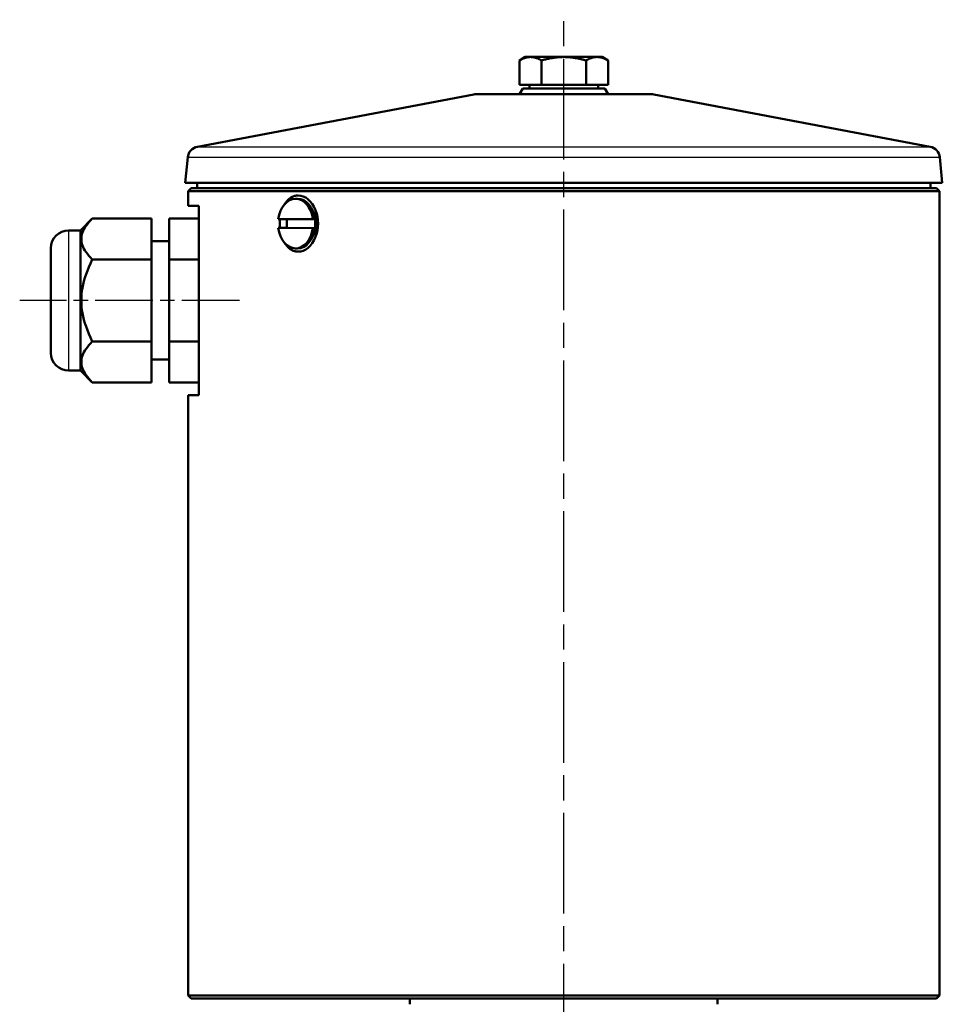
# Model space of a CAD drawing. Header units: millimetres. Extents: x 73 to 513, y 153 to 717.
# Tile 6 of 7: x 119 to 275, y 549 to 715. Entities that reach past the tile are written whole.
import ezdxf

# ---------------------------------------------------------------- set-up
doc = ezdxf.new("R2010")
doc.units = ezdxf.units.MM
doc.header["$LTSCALE"] = 3
doc.linetypes.add('CHAIN', pattern=[0.3543, 0.2362, -0.0295, 0.0591, -0.0295])
for name, color, linetype, lineweight in [('Mittellinie(DIN)', 4, 'CHAIN', 25), ('Sichtbare Kanten(DIN)', 7, 'Continuous', 50), ('Sichtbare tangentiale Kanten(DIN)', 3, 'Continuous', 25)]:
    doc.layers.add(name, color=color, linetype=linetype, lineweight=lineweight)

msp = doc.modelspace()

# ---------------------------------------------------------------- linework, layer by layer
at = {"layer": 'Mittellinie(DIN)', "linetype": 'CHAIN', "ltscale": 23.990969}
msp.add_line((211.19, 359.91), (211.19, 715.03), dxfattribs=at)
at = {"layer": 'Mittellinie(DIN)', "linetype": 'CHAIN', "ltscale": 13.765463}
msp.add_line((156.38, 667.56), (119.22, 667.56), dxfattribs=at)
at = {"layer": 'Sichtbare Kanten(DIN)'}
for p, q in [((204.69, 708.72), (203.69, 708.14)), ((203.69, 704.02), (203.69, 708.14)), ((205.57, 708.72), (204.69, 708.72)), ((211.19, 708.72), (205.57, 708.72)), ((207.44, 704.02), (207.44, 708.14)), ((216.82, 708.72), (211.19, 708.72)), ((214.95, 704.02), (214.95, 708.14)), ((217.69, 708.72), (216.82, 708.72)), ((217.69, 708.72), (218.7, 708.14)), ((218.7, 704.02), (218.7, 708.14)), ((207.44, 704.02), (203.69, 704.02)), ((204.27, 703.42), (203.69, 702.42)), ((204.27, 703.42), (218.12, 703.42)), ((205.38, 704.02), (205.38, 703.42)), ((214.95, 704.02), (207.44, 704.02)), ((218.7, 704.02), (214.95, 704.02)), ((217.01, 704.02), (217.01, 703.42)), ((218.12, 703.42), (218.69, 702.42)), ((196, 702.38), (149.25, 693.54)), ((196.37, 702.42), (226.02, 702.42)), ((226.39, 702.38), (273.14, 693.54)), ((147.63, 691.77), (147.21, 687.42)), ((274.76, 691.77), (275.18, 687.42)), ((147.21, 687.42), (275.18, 687.42)), ((148.19, 686.56), (147.69, 686.06)), ((274.69, 686.06), (147.69, 686.06)), ((147.69, 683.56), (147.69, 686.06)), ((148.19, 686.56), (274.19, 686.56)), ((149.19, 687.42), (149.19, 686.56)), ((273.19, 687.42), (273.19, 686.56)), ((274.19, 686.56), (274.69, 686.06)), ((274.69, 550.06), (274.69, 686.06)), ((165.85, 684.76), (166.2, 684.76)), ((149.49, 683.56), (147.69, 683.56)), ((149.49, 683.56), (149.49, 651.56)), ((129.49, 679.41), (131.49, 681.41)), ((141.49, 681.41), (131.49, 681.41)), ((141.49, 674.49), (141.49, 681.41)), ((149.49, 681.41), (144.49, 681.41)), ((144.49, 681.41), (144.49, 674.49)), ((162.93, 681.32), (168.77, 681.3)), ((168.77, 681.3), (169.12, 681.3)), ((129.49, 679.41), (127.49, 679.41)), ((129.49, 679.41), (129.49, 655.7)), ((162.93, 679.81), (163.28, 679.81)), ((168.77, 679.79), (162.93, 679.81)), ((163.28, 679.81), (164.42, 679.81)), ((164.42, 679.81), (169.11, 679.79)), ((169.12, 679.79), (168.77, 679.79)), ((144.49, 677.56), (141.49, 677.56)), ((124.49, 658.7), (124.49, 676.41)), ((165.85, 676.36), (166.2, 676.36)), ((141.49, 674.49), (131.49, 674.49)), ((141.49, 660.63), (141.49, 674.49)), ((149.49, 674.49), (144.49, 674.49)), ((144.49, 674.49), (144.49, 660.63)), ((141.49, 660.63), (131.49, 660.63)), ((141.49, 653.7), (141.49, 660.63)), ((149.49, 660.63), (144.49, 660.63)), ((144.49, 660.63), (144.49, 653.7)), ((144.49, 657.56), (141.49, 657.56)), ((129.49, 655.7), (127.49, 655.7)), ((129.49, 655.7), (131.49, 653.7)), ((141.49, 653.7), (131.49, 653.7)), ((149.49, 653.7), (144.49, 653.7)), ((147.69, 651.56), (149.49, 651.56)), ((147.69, 550.06), (147.69, 651.56)), ((147.69, 550.06), (274.69, 550.06)), ((148.19, 549.56), (147.69, 550.06)), ((274.19, 549.56), (148.19, 549.56)), ((185.19, 549.56), (185.19, 548.56)), ((237.19, 549.56), (237.19, 548.56)), ((274.19, 549.56), (274.69, 550.06))]:
    msp.add_line(p, q, dxfattribs=at)
at = {"layer": 'Sichtbare Kanten(DIN)', "flags": 128}
for points in [[(205.57, 708.72), (205.49, 708.72), (205.42, 708.71), (205.34, 708.71), (205.27, 708.7), (205.19, 708.69), (205.12, 708.68), (205.04, 708.67), (204.97, 708.65), (204.89, 708.64), (204.81, 708.62), (204.74, 708.6), (204.66, 708.58), (204.58, 708.55), (204.51, 708.52), (204.43, 708.5), (204.35, 708.46), (204.27, 708.43), (204.19, 708.4), (204.11, 708.36), (204.03, 708.32), (203.94, 708.28), (203.86, 708.23), (203.78, 708.19), (203.69, 708.14)], [(207.44, 708.14), (207.36, 708.19), (207.27, 708.23), (207.19, 708.28), (207.1, 708.32), (207.02, 708.36), (206.94, 708.4), (206.86, 708.43), (206.78, 708.46), (206.7, 708.5), (206.62, 708.52), (206.55, 708.55), (206.47, 708.58), (206.39, 708.6), (206.32, 708.62), (206.24, 708.64), (206.17, 708.65), (206.09, 708.67), (206.02, 708.68), (205.94, 708.69), (205.87, 708.7), (205.79, 708.71), (205.72, 708.71), (205.64, 708.72), (205.57, 708.72)], [(211.19, 708.72), (211.04, 708.72), (210.89, 708.71), (210.74, 708.71), (210.59, 708.7), (210.44, 708.69), (210.29, 708.68), (210.14, 708.67), (209.99, 708.65), (209.84, 708.64), (209.69, 708.62), (209.54, 708.6), (209.39, 708.58), (209.23, 708.55), (209.08, 708.52), (208.92, 708.5), (208.76, 708.46), (208.61, 708.43), (208.44, 708.4), (208.28, 708.36), (208.12, 708.32), (207.95, 708.28), (207.78, 708.23), (207.61, 708.19), (207.44, 708.14)], [(214.95, 708.14), (214.77, 708.19), (214.6, 708.23), (214.44, 708.28), (214.27, 708.32), (214.11, 708.36), (213.94, 708.4), (213.78, 708.43), (213.62, 708.46), (213.47, 708.5), (213.31, 708.52), (213.16, 708.55), (213, 708.58), (212.85, 708.6), (212.7, 708.62), (212.55, 708.64), (212.39, 708.65), (212.24, 708.67), (212.09, 708.68), (211.94, 708.69), (211.79, 708.7), (211.64, 708.71), (211.5, 708.71), (211.35, 708.72), (211.19, 708.72)], [(216.82, 708.72), (216.75, 708.72), (216.67, 708.71), (216.6, 708.71), (216.52, 708.7), (216.45, 708.69), (216.37, 708.68), (216.3, 708.67), (216.22, 708.65), (216.15, 708.64), (216.07, 708.62), (216, 708.6), (215.92, 708.58), (215.84, 708.55), (215.77, 708.52), (215.69, 708.5), (215.61, 708.46), (215.53, 708.43), (215.45, 708.4), (215.37, 708.36), (215.29, 708.32), (215.2, 708.28), (215.12, 708.23), (215.03, 708.19), (214.95, 708.14)], [(218.7, 708.14), (218.61, 708.19), (218.53, 708.23), (218.44, 708.28), (218.36, 708.32), (218.28, 708.36), (218.2, 708.4), (218.12, 708.43), (218.04, 708.46), (217.96, 708.5), (217.88, 708.52), (217.8, 708.55), (217.73, 708.58), (217.65, 708.6), (217.58, 708.62), (217.5, 708.64), (217.42, 708.65), (217.35, 708.67), (217.27, 708.68), (217.2, 708.69), (217.12, 708.7), (217.05, 708.71), (216.97, 708.71), (216.9, 708.72), (216.82, 708.72)], [(164.05, 683.9), (164.12, 684), (164.19, 684.11), (164.27, 684.21), (164.35, 684.3), (164.43, 684.4), (164.51, 684.49), (164.6, 684.57), (164.68, 684.65), (164.78, 684.73), (164.87, 684.81), (164.96, 684.87), (165.06, 684.94), (165.16, 685), (165.26, 685.05), (165.36, 685.1), (165.46, 685.14), (165.56, 685.18), (165.67, 685.22), (165.77, 685.24), (165.88, 685.27), (165.98, 685.28), (166.09, 685.3), (166.19, 685.3), (166.29, 685.31)], [(166.29, 685.31), (166.72, 685.27), (167.15, 685.14), (167.57, 684.94), (167.97, 684.65), (168.34, 684.3), (168.66, 683.89), (168.95, 683.43), (169.19, 682.92), (169.39, 682.35), (169.54, 681.76), (169.62, 681.15), (169.65, 680.56), (169.62, 679.96), (169.54, 679.36), (169.39, 678.76), (169.19, 678.2), (168.95, 677.68), (168.66, 677.23), (168.34, 676.82), (167.97, 676.47), (167.57, 676.18), (167.15, 675.97), (166.72, 675.85), (166.29, 675.81)], [(131.49, 681.41), (131.18, 681.09), (130.89, 680.77), (130.65, 680.46), (130.43, 680.16), (130.24, 679.87), (130.07, 679.59), (129.94, 679.31), (129.83, 679.03), (129.74, 678.76), (129.68, 678.49), (129.65, 678.22), (129.64, 677.95), (129.65, 677.68), (129.68, 677.41), (129.74, 677.14), (129.83, 676.87), (129.94, 676.59), (130.07, 676.31), (130.24, 676.03), (130.43, 675.74), (130.65, 675.44), (130.89, 675.13), (131.18, 674.81), (131.49, 674.49)], [(163.21, 679.81), (163.2, 679.88), (163.2, 679.94), (163.19, 680), (163.19, 680.07), (163.18, 680.13), (163.18, 680.19), (163.18, 680.26), (163.17, 680.32), (163.17, 680.38), (163.17, 680.44), (163.17, 680.5), (163.17, 680.57), (163.17, 680.63), (163.17, 680.69), (163.17, 680.75), (163.17, 680.82), (163.18, 680.88), (163.18, 680.94), (163.18, 681), (163.19, 681.07), (163.19, 681.13), (163.2, 681.19), (163.2, 681.26), (163.21, 681.32)], [(169.11, 679.79), (169.11, 679.79), (169.11, 679.79), (169.11, 679.79), (169.11, 679.79), (169.11, 679.79), (169.11, 679.79), (169.11, 679.79), (169.11, 679.79), (169.12, 679.79), (169.12, 679.79), (169.12, 679.79), (169.12, 679.79), (169.12, 679.79), (169.12, 679.79), (169.12, 679.79), (169.12, 679.79), (169.12, 679.79), (169.12, 679.79), (169.12, 679.79), (169.12, 679.79), (169.12, 679.79), (169.12, 679.79), (169.12, 679.79), (169.12, 679.79)], [(166.29, 675.81), (166.19, 675.81), (166.09, 675.82), (165.98, 675.83), (165.88, 675.85), (165.77, 675.87), (165.67, 675.9), (165.56, 675.93), (165.46, 675.97), (165.36, 676.02), (165.26, 676.06), (165.16, 676.12), (165.06, 676.18), (164.96, 676.24), (164.87, 676.31), (164.77, 676.38), (164.68, 676.46), (164.6, 676.54), (164.51, 676.63), (164.43, 676.72), (164.35, 676.81), (164.27, 676.91), (164.19, 677.01), (164.12, 677.11), (164.05, 677.22)], [(131.49, 674.49), (131.18, 673.83), (130.89, 673.2), (130.65, 672.58), (130.43, 671.99), (130.24, 671.4), (130.07, 670.83), (129.94, 670.27), (129.83, 669.72), (129.74, 669.17), (129.68, 668.63), (129.65, 668.09), (129.64, 667.56), (129.65, 667.02), (129.68, 666.48), (129.74, 665.94), (129.83, 665.4), (129.94, 664.84), (130.07, 664.28), (130.24, 663.71), (130.43, 663.13), (130.65, 662.53), (130.89, 661.92), (131.18, 661.28), (131.49, 660.63)], [(131.49, 660.63), (131.18, 660.3), (130.89, 659.99), (130.65, 659.68), (130.43, 659.38), (130.24, 659.09), (130.07, 658.8), (129.94, 658.52), (129.83, 658.25), (129.74, 657.97), (129.68, 657.7), (129.65, 657.43), (129.64, 657.17), (129.65, 656.9), (129.68, 656.63), (129.74, 656.36), (129.83, 656.08), (129.94, 655.81), (130.07, 655.53), (130.24, 655.24), (130.43, 654.95), (130.65, 654.65), (130.89, 654.35), (131.18, 654.03), (131.49, 653.7)]]:
    msp.add_lwpolyline(points, dxfattribs=at)
at = {"layer": 'Sichtbare Kanten(DIN)'}
for centre, radius, start, end in [((196.37, 700.42), 2, 90, 100.71), ((226.02, 700.42), 2, 79.29, 90), ((149.62, 691.57), 2, 100.71, 174.5), ((272.77, 691.57), 2, 5.5, 79.29), ((127.49, 676.41), 3, 90, 180), ((127.49, 658.7), 3, 180, 270)]:
    msp.add_arc(centre, radius, start, end, dxfattribs=at)
for centre, major_axis, start_param, end_param in [((165.85, 680.56), (0, 4.2), 4.890722, 7.670825), ((166.2, 680.56), (0, 4.2), 4.890722, 6.283185), ((168.06, 680.56), (0, -2.25), 0.499127, 2.642465), ((166.77, 680.56), (0, 3.4), 1.345405, 1.79231), ((168.44, 680.56), (0, -1.57), 0.540023, 2.60157), ((166.77, 680.56), (0, -3.4), 1.344459, 1.791716), ((165.85, 680.56), (0, -4.2), 4.890722, 7.670825), ((166.2, 680.56), (0, -4.2), 0, 1.38764)]:
    msp.add_ellipse(centre, major_axis=major_axis, ratio=0.707107, start_param=start_param, end_param=end_param, dxfattribs=at)
at = {"layer": 'Sichtbare tangentiale Kanten(DIN)'}
for p, q in [((196, 702.38), (226.39, 702.38)), ((149.25, 693.54), (273.14, 693.54)), ((147.63, 691.77), (274.76, 691.77)), ((127.49, 679.41), (127.49, 655.7))]:
    msp.add_line(p, q, dxfattribs=at)

doc.saveas('drawing.dxf')
